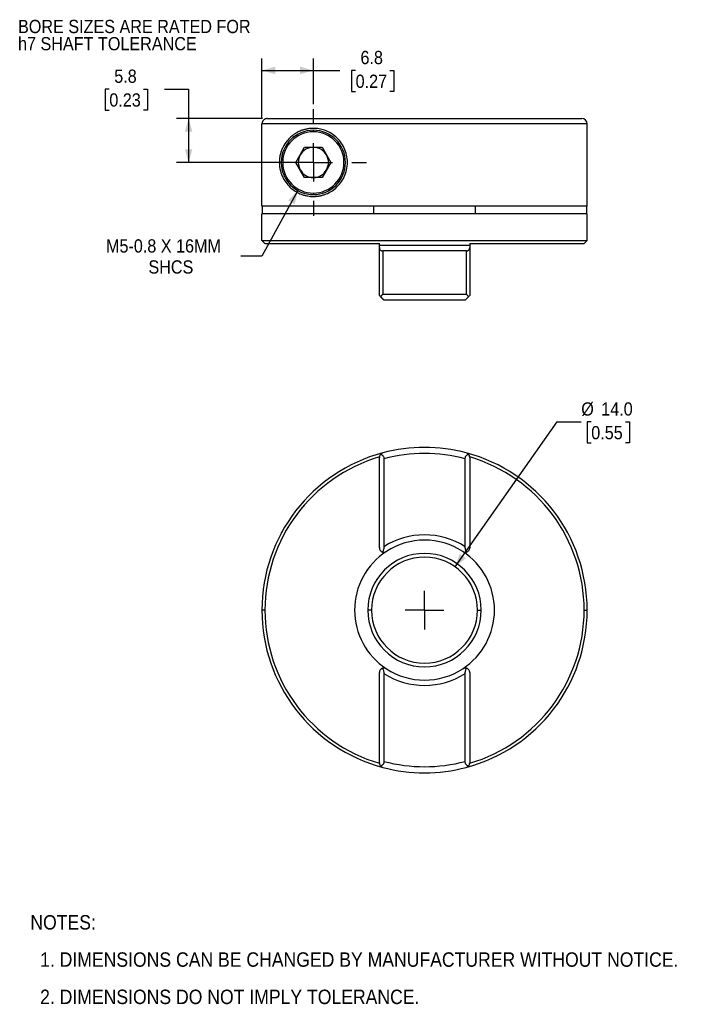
# Model space of a CAD drawing. Header units: millimetres. Extents: x 3 to 216, y 0 to 136.
# Tile 1 of 2: x 3 to 94, y 6 to 136. Entities that reach past the tile are written whole.
import ezdxf

# ---------------------------------------------------------------- set-up
doc = ezdxf.new("R2010")
doc.units = ezdxf.units.MM
doc.header["$LTSCALE"] = 0.5
doc.linetypes.add('SLD-Center', pattern=[19.05, 15.24, -1.27, 1.27, -1.27])
doc.linetypes.add('SLD-Solid', pattern=[0])
doc.layers.add('CENTER', color=40, linetype='SLD-Center')
doc.layers.add('DIMENSIONS', color=140, linetype='SLD-Solid', lineweight=25)
doc.layers.add('TEXT', color=140, linetype='SLD-Solid', lineweight=25)
doc.styles.add('SLDTEXTSTYLE0', font='GOTHIC.TTF', dxfattribs={"width": 0.913})
doc.dimstyles.new('SLDDIMSTYLE0', dxfattribs={"dimtxt": 1.75, "dimasz": 1.75, "dimexe": 0, "dimexo": 0.0625, "dimgap": 0.4375, "dimtad": 0, "dimtih": 1, "dimtoh": 1, "dimdec": 1, "dimrnd": 1e-09, "dimzin": 4, "dimdsep": 46, "dimtxsty": 'SLDTEXTSTYLE0', "dimsah": 1, "dimcen": 0, "dimadec": 0, "dimazin": 1, "dimtfac": 1, "dimtdec": 1, "dimtofl": 0, "dimtmove": 0, "dimatfit": 3, "dimfxl": 0, "dimfrac": 2, "dimtolj": 1, "dimtzin": 12, "dimarcsym": 0})
doc.dimstyles.new('SLDDIMSTYLE2', dxfattribs={"dimtxt": 1.75, "dimasz": 1.75, "dimexe": 0, "dimexo": 0.0625, "dimgap": 0.4375, "dimtad": 0, "dimtih": 1, "dimtoh": 1, "dimdec": 1, "dimrnd": 1e-09, "dimzin": 12, "dimdsep": 46, "dimtxsty": 'SLDTEXTSTYLE0', "dimsah": 1, "dimcen": 0.09, "dimadec": 0, "dimazin": 3, "dimtfac": 1, "dimtdec": 1, "dimtofl": 0, "dimtmove": 0, "dimatfit": 3, "dimfxl": 0, "dimfrac": 2, "dimtolj": 1, "dimtzin": 12, "dimarcsym": 0})
doc.dimstyles.new('SLDDIMSTYLE3', dxfattribs={"dimtxt": 1.75, "dimasz": 1.75, "dimexe": 0, "dimexo": 0.0625, "dimgap": 0.4375, "dimtad": 0, "dimtih": 1, "dimtoh": 1, "dimdec": 1, "dimrnd": 1e-09, "dimzin": 12, "dimdsep": 46, "dimtxsty": 'SLDTEXTSTYLE0', "dimsah": 1, "dimcen": 0, "dimadec": 0, "dimazin": 3, "dimtfac": 1, "dimtdec": 1, "dimtofl": 0, "dimtmove": 0, "dimatfit": 3, "dimfxl": 0, "dimfrac": 2, "dimtolj": 1, "dimtzin": 12, "dimarcsym": 0})

# ---------------------------------------------------------------- blocks, each defined once
blk = doc.blocks.new('SW_NOTE_0_2')
at = {"layer": 'TEXT', "color": 0, "char_height": 1.75, "attachment_point": 1, "style": 'SLDTEXTSTYLE0'}
for s, insert in [('BORE SIZES ARE RATED FOR ', (0, 2.24)), ('h7 SHAFT TOLERANCE', (0, -0.03))]:
    blk.add_mtext(s, dxfattribs=dict(at, insert=insert))
blk = doc.blocks.new('SW_NOTE_0_3')
at = {"layer": 'TEXT', "color": 0, "char_height": 1.75, "attachment_point": 1, "style": 'SLDTEXTSTYLE0'}
for s, insert in [('BORE SIZES ARE RATED FOR ', (0, 2.24)), ('h7 SHAFT TOLERANCE', (0, -0.03))]:
    blk.add_mtext(s, dxfattribs=dict(at, insert=insert))
blk = doc.blocks.new('SW_NOTE_0_4')
at = {"layer": 'TEXT', "color": 0, "char_height": 1.905, "attachment_point": 1, "style": 'SLDTEXTSTYLE0'}
for s, insert in [('NOTES:', (0, 2.43)), ('  1. DIMENSIONS CAN BE CHANGED BY MANUFACTURER WITHOUT NOTICE.', (0, -2.49)), ('  2. DIMENSIONS DO NOT IMPLY TOLERANCE.', (0, -7.42))]:
    blk.add_mtext(s, dxfattribs=dict(at, insert=insert))
blk = doc.blocks.new('_D')
at = {"layer": 'DIMENSIONS'}
for p, q in [((60.78, 63.69), (74.28, 82.84)), ((74.28, 82.84), (77.46, 82.84)), ((78.78, 82.84), (78.24, 82.84)), ((78.24, 82.84), (78.24, 80.07)), ((83.3, 82.84), (83.84, 82.84)), ((83.84, 82.84), (83.84, 80.07)), ((78.24, 80.07), (78.78, 80.07)), ((83.84, 80.07), (83.3, 80.07))]:
    blk.add_line(p, q, dxfattribs=at)
blk.add_solid([(60.78, 63.69), (62.19, 64.83), (61.38, 65.4)], dxfattribs=at)
at = {"layer": 'DIMENSIONS', "char_height": 1.75, "attachment_point": 1, "style": 'SLDTEXTSTYLE0'}
for s, insert in [('%%c', (77.46, 85.43)), ('14.0', (80.1, 85.43)), ('0.55', (78.78, 82.3))]:
    blk.add_mtext(s, dxfattribs=dict(at, insert=insert))
blk = doc.blocks.new('SW_CENTERMARKSYMBOL_0')
at = {"layer": 'CENTER', "color": 0}
for q in [(0, 2.54), (-2.54, 0), (0, -2.54), (2.54, 0)]:
    blk.add_line((0, 0), q, dxfattribs=at)
blk = doc.blocks.new('_D_4')
at = {"layer": 'DIMENSIONS'}
for p, q in [((15.07, 126.82), (14.54, 126.82)), ((14.54, 126.82), (14.54, 124.04)), ((19.6, 126.82), (20.13, 126.82)), ((20.13, 126.82), (20.13, 124.04)), ((22.38, 126.83), (25.55, 126.83)), ((25.55, 126.83), (25.55, 122.94)), ((14.54, 124.04), (15.07, 124.04)), ((20.13, 124.04), (19.6, 124.04)), ((35.32, 122.94), (23.97, 122.94)), ((25.55, 122.94), (25.55, 117.14)), ((41.41, 117.14), (23.97, 117.14))]:
    blk.add_line(p, q, dxfattribs=at)
for points in [[(25.55, 122.94), (25.05, 121.19), (26.05, 121.19)], [(25.55, 117.14), (26.05, 118.89), (25.05, 118.89)]]:
    blk.add_solid(points, dxfattribs=at)
at = {"layer": 'DIMENSIONS', "char_height": 1.75, "attachment_point": 1, "style": 'SLDTEXTSTYLE0'}
for s, insert in [('5.8', (15.72, 129.41)), ('0.23', (15.07, 126.27))]:
    blk.add_mtext(s, dxfattribs=dict(at, insert=insert))
blk = doc.blocks.new('_D_5')
at = {"layer": 'DIMENSIONS'}
for p, q in [((35.25, 122.88), (35.25, 130.89)), ((42.04, 124.82), (42.04, 130.89)), ((35.25, 129.3), (42.04, 129.3)), ((42.04, 129.3), (45.56, 129.3)), ((47.63, 129.29), (47.09, 129.29)), ((47.09, 129.29), (47.09, 126.51)), ((52.15, 129.29), (52.69, 129.29)), ((52.69, 129.29), (52.69, 126.51)), ((47.09, 126.51), (47.63, 126.51)), ((52.69, 126.51), (52.15, 126.51))]:
    blk.add_line(p, q, dxfattribs=at)
for points in [[(35.25, 129.3), (37, 128.8), (37, 129.8)], [(42.04, 129.3), (40.29, 129.8), (40.29, 128.8)]]:
    blk.add_solid(points, dxfattribs=at)
at = {"layer": 'DIMENSIONS', "char_height": 1.75, "attachment_point": 1, "style": 'SLDTEXTSTYLE0'}
for s, insert in [('6.8', (48.27, 131.88)), ('0.27', (47.63, 128.74))]:
    blk.add_mtext(s, dxfattribs=dict(at, insert=insert))
blk = doc.blocks.new('_D_6')
at = {"layer": 'DIMENSIONS'}
for p, q in [((40, 113.42), (35.24, 104.75)), ((35.24, 104.75), (32.46, 104.75))]:
    blk.add_line(p, q, dxfattribs=at)
blk.add_solid([(40, 113.42), (38.72, 112.12), (39.59, 111.64)], dxfattribs=at)
at = {"layer": 'DIMENSIONS', "char_height": 1.75, "attachment_point": 1, "style": 'SLDTEXTSTYLE0'}
for s, insert in [('M5-0.8 X 16MM', (14.63, 106.98)), ('SHCS', (20.24, 104.2))]:
    blk.add_mtext(s, dxfattribs=dict(at, insert=insert))
blk = doc.blocks.new('SW_CENTERMARKSYMBOL_1')
at = {"layer": 'CENTER', "color": 0}
for p, q in [((0, 5.08), (0, 7.04)), ((0, 0), (0, 2.54)), ((-5.08, 0), (-7.04, 0)), ((0, 0), (-2.54, 0)), ((0, 0), (0, -2.54)), ((0, 0), (2.54, 0)), ((5.08, 0), (7.04, 0)), ((0, -5.08), (0, -7.04))]:
    blk.add_line(p, q, dxfattribs=at)

msp = doc.modelspace()

# ---------------------------------------------------------------- linework, layer by layer
for p, q in [((35.95, 122.94), (77.54, 122.94)), ((78.24, 122.24), (35.25, 122.24)), ((35.25, 111.34), (35.25, 122.24)), ((42.04, 121.19), (42.04, 121.39)), ((78.24, 111.34), (78.24, 122.24)), ((39.74, 117.14), (40.89, 119.14)), ((40.89, 119.14), (43.2, 119.14)), ((42.04, 117.14), (42.04, 119.14)), ((43.2, 119.14), (44.35, 117.14)), ((40.89, 115.14), (39.74, 117.14)), ((42.04, 117.14), (42.04, 115.14)), ((44.35, 117.14), (43.2, 115.14)), ((43.2, 115.14), (40.89, 115.14)), ((42.04, 113.09), (42.04, 112.89)), ((78.24, 111.34), (35.25, 111.34)), ((35.33, 110.34), (35.33, 111.34)), ((50.01, 111.34), (50.01, 110.34)), ((63.48, 110.34), (63.48, 111.34)), ((78.16, 111.34), (78.16, 110.34)), ((78.24, 110.34), (35.24, 110.34)), ((35.24, 106.84), (35.24, 110.34)), ((78.24, 106.84), (78.24, 110.34)), ((35.24, 106.84), (78.24, 106.84)), ((35.64, 106.44), (35.24, 106.84)), ((77.84, 106.44), (78.24, 106.84)), ((35.64, 106.44), (50.77, 106.44)), ((62.71, 106.14), (50.77, 106.14)), ((50.77, 99.54), (50.77, 105.88)), ((62.27, 105.44), (51.22, 105.44)), ((51.22, 105.44), (51.22, 99.74)), ((62.27, 99.74), (62.27, 105.44)), ((62.71, 106.44), (77.84, 106.44)), ((62.71, 105.88), (62.71, 99.54)), ((51.22, 99.74), (62.27, 99.74)), ((62.11, 98.94), (51.37, 98.94)), ((50.77, 66.22), (50.77, 78.16)), ((62.71, 78.16), (62.71, 66.22)), ((51.37, 77.96), (51.37, 66.34)), ((62.11, 66.34), (62.11, 77.96)), ((37.79, 68.17), (37.79, 68.12)), ((37.82, 68.17), (37.79, 68.17)), ((35.64, 57.97), (35.24, 57.97)), ((49.74, 57.97), (49.24, 57.97)), ((63.74, 57.97), (64.24, 57.97)), ((77.84, 57.97), (78.24, 57.97)), ((50.77, 37.77), (50.77, 49.71)), ((51.37, 49.59), (51.37, 37.97)), ((62.11, 37.97), (62.11, 49.59)), ((62.71, 49.71), (62.71, 37.77))]:
    msp.add_line(p, q)
for centre, radius, start, end in [((77.54, 122.24), 0.7, 0, 90), ((42.04, 117.14), 4.25, 90, 270), ((42.04, 117.14), 4.05, 90, 270), ((42.04, 117.14), 4.25, 270, 90), ((42.04, 117.14), 4.05, 270, 90), ((42.04, 117.14), 2, 90, 150), ((42.04, 117.14), 2, 30, 90), ((42.04, 117.14), 2, 150, 210), ((42.04, 117.14), 2, 330, 30), ((42.04, 117.14), 2, 210, 270), ((42.04, 117.14), 2, 270, 330), ((56.74, 57.97), 21.5, 75.1116, 104.8884), ((56.74, 57.97), 21.5, 104.8884, 180), ((56.74, 57.97), 21.1, 106.4357, 180), ((56.74, 57.97), 20.7, 74.9643, 105.0357), ((56.74, 57.97), 21.5, 0, 75.1116), ((56.74, 57.97), 21.1, 0, 73.5643), ((37.99, 68.17), 0.2, 112.1591, 180), ((56.74, 57.97), 9.95, 57.3369, 122.6631), ((56.74, 57.97), 9.25, 56.9632, 123.0368), ((56.74, 57.97), 9.25, 123.0368, 180), ((56.74, 57.97), 7.5, 0, 180), ((56.74, 57.97), 9.25, 0, 56.9632), ((56.74, 57.97), 7, 0, 180), ((56.74, 57.97), 21.5, 180, 255.1116), ((56.74, 57.97), 21.1, 180, 253.5643), ((56.74, 57.97), 9.25, 180, 236.9632), ((56.74, 57.97), 7.5, 180, 0), ((56.74, 57.97), 7, 180, 0), ((56.74, 57.97), 9.25, 303.0368, 0), ((56.74, 57.97), 21.5, 284.8884, 0), ((56.74, 57.97), 21.1, 286.4357, 0), ((56.74, 57.97), 9.95, 237.3369, 302.6631), ((56.74, 57.97), 9.25, 236.9632, 303.0368), ((56.74, 57.97), 20.7, 254.9643, 285.0357), ((56.74, 57.97), 21.5, 255.1116, 284.8884)]:
    msp.add_arc(centre, radius, start, end)
for points, knots in [([(35.95, 122.94), (35.93, 122.94), (35.87, 122.94), (35.79, 122.92), (35.71, 122.9), (35.64, 122.87), (35.58, 122.83), (35.52, 122.79), (35.46, 122.74), (35.42, 122.69), (35.37, 122.64), (35.34, 122.58), (35.31, 122.52), (35.29, 122.46), (35.27, 122.41), (35.26, 122.35), (35.25, 122.29), (35.25, 122.26), (35.25, 122.24)], [0, 0, 0, 0, 0.076083, 0.150355, 0.222816, 0.293465, 0.362304, 0.429332, 0.494548, 0.557953, 0.619547, 0.67933, 0.737302, 0.793462, 0.847813, 0.900352, 0.951081, 1, 1, 1, 1]), ([(42.04, 121.64), (41.98, 121.64), (41.86, 121.64), (41.67, 121.63), (41.47, 121.61), (41.27, 121.57), (41.07, 121.53), (40.86, 121.48), (40.64, 121.42), (40.4, 121.33), (40.08, 121.2), (39.71, 121), (39.37, 120.76), (38.96, 120.43), (38.5, 119.96), (38.1, 119.34), (37.84, 118.76), (37.68, 118.27), (37.57, 117.73), (37.53, 117.14), (37.57, 116.55), (37.68, 116.02), (37.84, 115.52), (38.1, 114.94), (38.5, 114.32), (38.96, 113.85), (39.37, 113.52), (39.71, 113.28), (40.08, 113.08), (40.46, 112.92), (40.84, 112.8), (41.26, 112.7), (41.66, 112.65), (41.92, 112.64), (42.04, 112.64)], [0, 0, 0, 0, 0.0134503, 0.0275057, 0.042168, 0.0574387, 0.0733192, 0.0898106, 0.1069142, 0.1246308, 0.1510127, 0.1872476, 0.2239565, 0.249455, 0.3118271, 0.374576, 0.4079114, 0.4371239, 0.4698153, 0.5000238, 0.5301429, 0.5627372, 0.5920162, 0.6254498, 0.6880625, 0.7502617, 0.7759, 0.8128565, 0.8488683, 0.8751188, 0.9100189, 0.9424593, 0.9724491, 1, 1, 1, 1]), ([(42.04, 112.64), (42.11, 112.64), (42.24, 112.64), (42.43, 112.66), (42.62, 112.68), (42.81, 112.7), (43, 112.74), (43.18, 112.78), (43.36, 112.84), (43.74, 112.96), (44.3, 113.22), (45.02, 113.73), (45.65, 114.4), (46.15, 115.22), (46.47, 116.15), (46.58, 117.14), (46.47, 118.12), (46.16, 119.05), (45.66, 119.88), (45.02, 120.55), (44.3, 121.07), (43.68, 121.35), (43.17, 121.5), (42.81, 121.58), (42.43, 121.63), (42.17, 121.64), (42.04, 121.64)], [0, 0, 0, 0, 0.01668, 0.033049, 0.049112, 0.06487, 0.080328, 0.095488, 0.110356, 0.124934, 0.189, 0.249834, 0.313924, 0.376375, 0.438001, 0.499652, 0.561447, 0.623215, 0.685809, 0.750052, 0.811101, 0.875417, 0.904781, 0.935314, 0.967045, 1, 1, 1, 1]), ([(50.77, 105.88), (50.78, 105.86), (50.78, 105.82), (50.78, 105.77), (50.81, 105.69), (50.85, 105.6), (50.94, 105.53), (51.02, 105.48), (51.11, 105.45), (51.18, 105.44), (51.22, 105.44)], [0, 0, 0, 0, 0.084663, 0.167675, 0.24948, 0.498871, 0.627518, 0.749022, 0.876493, 1, 1, 1, 1]), ([(62.27, 105.44), (62.29, 105.44), (62.32, 105.44), (62.38, 105.45), (62.43, 105.46), (62.49, 105.49), (62.55, 105.52), (62.64, 105.6), (62.69, 105.7), (62.71, 105.8), (62.71, 105.85), (62.71, 105.88)], [0, 0, 0, 0, 0.061694, 0.123388, 0.186084, 0.250736, 0.372164, 0.500838, 0.750065, 0.873387, 1, 1, 1, 1]), ([(50.94, 99.38), (50.89, 99.43), (50.85, 99.47), (50.79, 99.53), (50.77, 99.54), (50.77, 99.54)], [0, 0, 0, 0, 0.5, 0.5, 1, 1, 1, 1]), ([(51.22, 99.74), (51.2, 99.71), (51.16, 99.66), (51.1, 99.59), (51.05, 99.53), (51, 99.47), (50.97, 99.42), (50.95, 99.39), (50.94, 99.38)], [0, 0, 0, 0, 0.216264, 0.412677, 0.589236, 0.745954, 0.88286, 1, 1, 1, 1]), ([(50.94, 99.38), (50.96, 99.35), (51.01, 99.3), (51.08, 99.24), (51.14, 99.17), (51.19, 99.12), (51.26, 99.06), (51.32, 99), (51.37, 98.95), (51.37, 98.94), (51.37, 98.94)], [0, 0, 0, 0, 0.112705, 0.218628, 0.318154, 0.41174, 0.49993, 0.67072, 0.8351, 1, 1, 1, 1]), ([(62.11, 98.94), (62.12, 98.94), (62.12, 98.94), (62.13, 98.95), (62.15, 98.97), (62.17, 99), (62.21, 99.03), (62.26, 99.08), (62.33, 99.16), (62.43, 99.26), (62.51, 99.34), (62.55, 99.38)], [0, 0, 0, 0, 0.083011, 0.16505, 0.246962, 0.329616, 0.413875, 0.50057, 0.650302, 0.816067, 1, 1, 1, 1]), ([(62.55, 99.38), (62.54, 99.39), (62.51, 99.43), (62.47, 99.49), (62.42, 99.56), (62.35, 99.64), (62.3, 99.7), (62.27, 99.74)], [0, 0, 0, 0, 0.151729, 0.318137, 0.499281, 0.707182, 1, 1, 1, 1]), ([(62.71, 99.54), (62.71, 99.54), (62.7, 99.53), (62.64, 99.47), (62.6, 99.43), (62.55, 99.38)], [0, 0, 0, 0, 0.5, 0.5, 1, 1, 1, 1]), ([(50.94, 78.58), (50.89, 78.52), (50.85, 78.46), (50.79, 78.31), (50.77, 78.24), (50.77, 78.16)], [0, 0, 0, 0, 0.5, 0.5, 1, 1, 1, 1]), ([(51.22, 78.74), (51.2, 78.74), (51.16, 78.72), (51.1, 78.7), (51.05, 78.67), (51, 78.64), (50.97, 78.61), (50.95, 78.59), (50.94, 78.58)], [0, 0, 0, 0, 0.216264, 0.412677, 0.589236, 0.745954, 0.88286, 1, 1, 1, 1]), ([(50.94, 78.58), (50.96, 78.57), (51.01, 78.55), (51.08, 78.52), (51.14, 78.48), (51.19, 78.43), (51.26, 78.36), (51.32, 78.26), (51.37, 78.11), (51.37, 78.01), (51.37, 77.96)], [0, 0, 0, 0, 0.112705, 0.218628, 0.318154, 0.41174, 0.49993, 0.67072, 0.8351, 1, 1, 1, 1]), ([(62.11, 77.96), (62.12, 77.98), (62.12, 78.04), (62.13, 78.11), (62.15, 78.19), (62.17, 78.26), (62.21, 78.32), (62.26, 78.4), (62.33, 78.47), (62.43, 78.54), (62.51, 78.56), (62.55, 78.58)], [0, 0, 0, 0, 0.083011, 0.16505, 0.246962, 0.329616, 0.413875, 0.50057, 0.650302, 0.816067, 1, 1, 1, 1]), ([(62.55, 78.58), (62.54, 78.59), (62.51, 78.61), (62.47, 78.65), (62.42, 78.68), (62.35, 78.72), (62.3, 78.73), (62.27, 78.74)], [0, 0, 0, 0, 0.151729, 0.318137, 0.499281, 0.707182, 1, 1, 1, 1]), ([(62.71, 78.16), (62.71, 78.24), (62.7, 78.31), (62.64, 78.46), (62.6, 78.52), (62.55, 78.58)], [0, 0, 0, 0, 0.5, 0.5, 1, 1, 1, 1]), ([(50.77, 66.22), (50.77, 66.16), (50.78, 66.1), (50.82, 65.98), (50.85, 65.92), (50.97, 65.76), (51.08, 65.69), (51.19, 65.65)], [0, 0, 0, 0, 0.25, 0.25, 0.5, 0.5, 1, 1, 1, 1]), ([(51.37, 66.34), (51.37, 66.31), (51.37, 66.26), (51.36, 66.17), (51.34, 66.07), (51.31, 65.96), (51.27, 65.81), (51.22, 65.71), (51.19, 65.65)], [0, 0, 0, 0, 0.112194, 0.232775, 0.362213, 0.50085, 0.733852, 1, 1, 1, 1]), ([(51.19, 65.65), (51.22, 65.64), (51.26, 65.63), (51.33, 65.62), (51.4, 65.62), (51.48, 65.63), (51.59, 65.66), (51.66, 65.7), (51.7, 65.72)], [0, 0, 0, 0, 0.1104299, 0.2306603, 0.3609247, 0.501406, 0.7075485, 1, 1, 1, 1]), ([(61.79, 65.72), (61.81, 65.71), (61.85, 65.68), (61.91, 65.66), (61.97, 65.64), (62.04, 65.63), (62.11, 65.62), (62.21, 65.63), (62.27, 65.64), (62.3, 65.65)], [0, 0, 0, 0, 0.157102, 0.292599, 0.406511, 0.498827, 0.683761, 0.850655, 1, 1, 1, 1]), ([(62.3, 65.65), (62.28, 65.69), (62.24, 65.76), (62.2, 65.87), (62.17, 65.98), (62.14, 66.1), (62.12, 66.22), (62.12, 66.3), (62.11, 66.34)], [0, 0, 0, 0, 0.181299, 0.347845, 0.499691, 0.682269, 0.848721, 1, 1, 1, 1]), ([(62.3, 65.65), (62.41, 65.69), (62.52, 65.76), (62.64, 65.92), (62.67, 65.98), (62.71, 66.1), (62.71, 66.16), (62.71, 66.22)], [0, 0, 0, 0, 0.5, 0.5, 0.75, 0.75, 1, 1, 1, 1]), ([(51.19, 50.28), (51.08, 50.24), (50.97, 50.17), (50.85, 50.01), (50.82, 49.95), (50.78, 49.83), (50.77, 49.77), (50.77, 49.71)], [0, 0, 0, 0, 0.5, 0.5, 0.75, 0.75, 1, 1, 1, 1]), ([(51.7, 50.21), (51.68, 50.22), (51.64, 50.25), (51.58, 50.27), (51.52, 50.29), (51.45, 50.3), (51.38, 50.31), (51.28, 50.3), (51.22, 50.29), (51.19, 50.28)], [0, 0, 0, 0, 0.1571016, 0.2925995, 0.406511, 0.4988275, 0.6837606, 0.8506548, 1, 1, 1, 1]), ([(51.19, 50.28), (51.21, 50.24), (51.24, 50.17), (51.29, 50.06), (51.32, 49.95), (51.35, 49.83), (51.37, 49.71), (51.37, 49.63), (51.37, 49.59)], [0, 0, 0, 0, 0.181299, 0.347845, 0.499691, 0.682269, 0.848721, 1, 1, 1, 1]), ([(62.3, 50.28), (62.27, 50.29), (62.23, 50.3), (62.16, 50.31), (62.09, 50.31), (62.01, 50.3), (61.9, 50.27), (61.83, 50.23), (61.79, 50.21)], [0, 0, 0, 0, 0.11043, 0.23066, 0.360925, 0.501406, 0.707548, 1, 1, 1, 1]), ([(62.11, 49.59), (62.12, 49.62), (62.12, 49.67), (62.13, 49.76), (62.15, 49.86), (62.18, 49.97), (62.22, 50.12), (62.27, 50.22), (62.3, 50.28)], [0, 0, 0, 0, 0.112194, 0.232775, 0.362213, 0.50085, 0.733852, 1, 1, 1, 1]), ([(62.71, 49.71), (62.71, 49.77), (62.71, 49.83), (62.67, 49.95), (62.64, 50.01), (62.52, 50.17), (62.41, 50.24), (62.3, 50.28)], [0, 0, 0, 0, 0.25, 0.25, 0.5, 0.5, 1, 1, 1, 1]), ([(50.77, 37.77), (50.77, 37.69), (50.79, 37.62), (50.85, 37.47), (50.89, 37.41), (50.94, 37.35)], [0, 0, 0, 0, 0.5, 0.5, 1, 1, 1, 1]), ([(51.37, 37.97), (51.37, 37.95), (51.37, 37.89), (51.36, 37.82), (51.34, 37.74), (51.32, 37.67), (51.28, 37.61), (51.23, 37.54), (51.16, 37.46), (51.06, 37.39), (50.98, 37.37), (50.94, 37.35)], [0, 0, 0, 0, 0.083011, 0.16505, 0.246962, 0.329616, 0.413875, 0.50057, 0.650302, 0.816067, 1, 1, 1, 1]), ([(62.55, 37.35), (62.53, 37.36), (62.48, 37.38), (62.41, 37.41), (62.35, 37.45), (62.3, 37.5), (62.23, 37.57), (62.17, 37.67), (62.12, 37.82), (62.12, 37.92), (62.11, 37.97)], [0, 0, 0, 0, 0.112705, 0.218628, 0.318154, 0.41174, 0.49993, 0.67072, 0.8351, 1, 1, 1, 1]), ([(62.55, 37.35), (62.6, 37.41), (62.64, 37.47), (62.7, 37.62), (62.71, 37.69), (62.71, 37.77)], [0, 0, 0, 0, 0.5, 0.5, 1, 1, 1, 1]), ([(50.94, 37.35), (50.95, 37.34), (50.98, 37.32), (51.02, 37.28), (51.07, 37.25), (51.14, 37.21), (51.19, 37.2), (51.22, 37.19)], [0, 0, 0, 0, 0.151729, 0.318137, 0.499281, 0.707182, 1, 1, 1, 1]), ([(62.27, 37.19), (62.29, 37.19), (62.33, 37.21), (62.39, 37.23), (62.44, 37.26), (62.49, 37.29), (62.52, 37.32), (62.54, 37.35), (62.55, 37.35)], [0, 0, 0, 0, 0.216264, 0.412677, 0.589236, 0.745954, 0.88286, 1, 1, 1, 1])]:
    msp.add_open_spline(points, degree=3, knots=knots)
for points in [[(50.77, 106.14), (50.77, 106.24), (50.77, 106.34), (50.77, 106.44)], [(50.77, 105.88), (50.77, 105.97), (50.77, 106.05), (50.77, 106.14)], [(62.71, 106.44), (62.71, 106.34), (62.71, 106.24), (62.71, 106.14)], [(62.71, 106.14), (62.71, 106.05), (62.71, 105.97), (62.71, 105.88)]]:
    msp.add_open_spline(points, degree=3)

# ---------------------------------------------------------------- block references
at = {"layer": 'CENTER'}
for name, p in [('SW_CENTERMARKSYMBOL_1', (42.04, 117.14)), ('SW_CENTERMARKSYMBOL_0', (56.74, 57.97))]:
    msp.add_blockref(name, p, dxfattribs=at)
at = {"layer": 'TEXT'}
for name, p in [('SW_NOTE_0_2', (3, 133.74)), ('SW_NOTE_0_3', (3, 133.74)), ('SW_NOTE_0_4', (4.63, 15.23))]:
    msp.add_blockref(name, p, dxfattribs=at)

# ---------------------------------------------------------------- dimensions: what is measured, and where the dimension line sits
at = {"layer": 'DIMENSIONS'}
dim = msp.add_linear_dim(base=(42.04, 129.3), p1=(35.25, 122.24), p2=(42.04, 124.18), dimstyle='SLDDIMSTYLE2', dxfattribs=at)
dim.commit()
dim.dimension.update_dxf_attribs({"geometry": '_D_5', "text_midpoint": (49.89, 129.3), "dimtype": 160})
dim = msp.add_linear_dim(base=(25.55, 117.14), p1=(35.95, 122.94), p2=(42.04, 117.14), angle=90, dimstyle='SLDDIMSTYLE2', dxfattribs=at)
dim.commit()
dim.dimension.update_dxf_attribs({"geometry": '_D_4', "text_midpoint": (25.55, 126.83), "dimtype": 160})
dim = msp.add_radius_dim(center=(42.04, 117.14), mpoint=(40, 113.42), text='M5-0.8 X 16MM\\PSHCS', dimstyle='SLDDIMSTYLE3', override={"dimpost": '<>'}, dxfattribs=at)
dim.commit()
dim.dimension.update_dxf_attribs({"geometry": '_D_6', "text_midpoint": (23.15, 104.75), "dimtype": 164})
dim = msp.add_diameter_dim_2p(p1=(52.71, 52.24), p2=(60.78, 63.69), dimstyle='SLDDIMSTYLE0', dxfattribs=at)
dim.commit()
dim.dimension.update_dxf_attribs({"geometry": '_D', "text_midpoint": (81.04, 82.84), "dimtype": 163})

doc.saveas('drawing.dxf')
